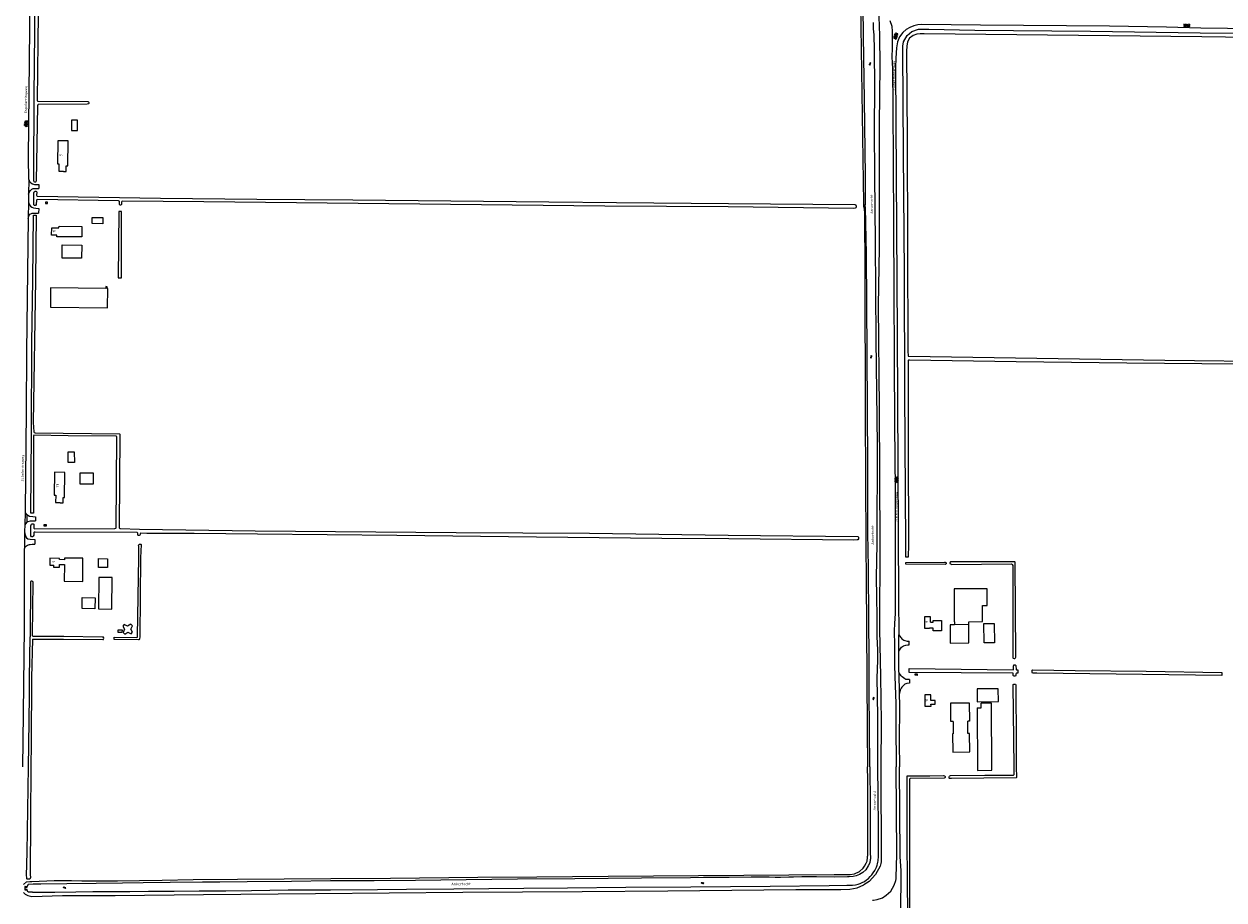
# Model space of a CAD drawing. Extents: x 168875 to 176000, y 513888 to 528000.
# Tile 78 of 106: x 172440 to 173597, y 523872 to 524717. Entities that reach past the tile are written whole.
import ezdxf

# ---------------------------------------------------------------- set-up
doc = ezdxf.new("R2010")
doc.units = 0
doc.header["$MEASUREMENT"] = 0
doc.layers.get('0').update_dxf_attribs({"linetype": 'CONTINUOUS'})
for name, color, linetype in [('BIJGEBOUW', 12, 'CONTINUOUS'), ('DAKRAND', 10, 'CONTINUOUS'), ('HOOFDGEBOUW', 1, 'CONTINUOUS'), ('HUISNUMMER', 7, 'CONTINUOUS'), ('INSTEEK_SLOOT', 72, 'CONTINUOUS'), ('KANT_VERHARDING', 252, 'CONTINUOUS'), ('KANT_WATER', 140, 'CONTINUOUS'), ('KUNSTWERK', 12, 'CONTINUOUS'), ('OVERIGOPSTAL', 12, 'CONTINUOUS'), ('SEMANTIEK', 140, 'CONTINUOUS'), ('sluitlijn_verharding', 7, 'CONTINUOUS'), ('STRAATNAAM', 7, 'CONTINUOUS'), ('TALUD', 34, 'CONTINUOUS'), ('WATERLOOPNAAM', 7, 'CONTINUOUS')]:
    doc.layers.add(name, color=color, linetype=linetype)
doc.styles.add('ISOCP', font='ISOCP.shx', dxfattribs={"height": 1.8})

# ---------------------------------------------------------------- blocks, each defined once
blk = doc.blocks.new('S05')
at = {"color": 0}
for p, q in [((0.1, 0.3), (0.4, 0.6)), ((0.1, -0.2), (0.4, 0.1)), ((0.4, 0.6), (0.7, 0.7)), ((0.4, 0.1), (0.7, 0.2)), ((0.7, 0.7), (1, 0.6)), ((0.7, 0.2), (1, 0.1)), ((1, 0.6), (1.3, 0.4)), ((1, 0.1), (1.4, -0.1)), ((1.3, 0.4), (1.7, 0.1)), ((1.7, 0.1), (2, 0)), ((2, 0), (2.3, 0.2)), ((2.3, 0.2), (2.6, 0.4)), ((1.4, -0.1), (1.7, -0.4)), ((1.7, -0.4), (2, -0.5)), ((2, -0.5), (2.3, -0.3)), ((2.3, -0.3), (2.6, -0.1))]:
    blk.add_line(p, q, dxfattribs=at)
blk = doc.blocks.new('S014')
at = {"color": 0}
for p, q in [((0, -0.8), (4.2, 1.7)), ((0, 0.6), (1.8, 1.7)), ((5.1, -1.5), (0, 1.4)), ((2.6, -1.5), (0, 0)), ((1.1, -1.5), (6.1, 1.4)), ((6.1, -0.8), (1.9, 1.7)), ((3.5, -1.5), (6.1, 0)), ((6.1, 0.7), (4.4, 1.7))]:
    blk.add_line(p, q, dxfattribs=at)

msp = doc.modelspace()

# ---------------------------------------------------------------- linework, layer by layer
at = {"layer": 'BIJGEBOUW'}
for points in [[(172465.312, 524462.047), (172465.088, 524443.626), (172520.287, 524442.954), (172520.511, 524461.397), (172519.721, 524461.407), (172519.744, 524463.276), (172518.603, 524463.289), (172518.582, 524461.409), (172465.312, 524462.047)], [(172543.005, 524128.377), (172544.474, 524130), (172542.686, 524133.019), (172544.208, 524136.179), (172542.592, 524137.656), (172539.584, 524135.867), (172536.415, 524137.361), (172534.924, 524135.747), (172536.732, 524132.746), (172535.204, 524129.593), (172536.816, 524128.118)], [(172536.816, 524128.118), (172539.841, 524129.898), (172543.005, 524128.377)], [(173359.156, 524056.974), (173363.098, 524056.991), (173363.071, 524061.437)]]:
    msp.add_lwpolyline(points, dxfattribs=at)
at = {"layer": 'DAKRAND'}
for points in [[(172491.3, 524624), (172485.5, 524624), (172485.4, 524613.9), (172491.2, 524613.8), (172491.3, 524624)], [(172515.8, 524530), (172515.8, 524524), (172505.3, 524524.1), (172505.3, 524530), (172515.8, 524530)], [(172495.3, 524503.4), (172495.2, 524490.7), (172476.5, 524490.9), (172476.6, 524503.6), (172495.3, 524503.4)], [(172488.3, 524293.7), (172482.4, 524293.7), (172482.3, 524304), (172488.2, 524304.1), (172488.3, 524293.7)], [(172506.4, 524283.7), (172506.3, 524272.8), (172493.8, 524272.9), (172493.9, 524283.8), (172506.4, 524283.7)], [(172520.2, 524200.9), (172520.1, 524192.3), (172511.4, 524192.4), (172511.5, 524201), (172520.2, 524200.9)], [(172524.8, 524182.7), (172511.9, 524182.8), (172511.5, 524152.5), (172524.5, 524152.3), (172524.8, 524182.7)], [(172508.3, 524163.1), (172508.1, 524152.5), (172495.7, 524152.8), (172495.9, 524163.4), (172508.3, 524163.1)], [(173375.7, 524119.8), (173365.9, 524119.7), (173365.7, 524138.3), (173375.5, 524138.3), (173375.7, 524119.8)], [(173379.6, 524063), (173379.5, 524075.5), (173359.2, 524075.4), (173359.2, 524062.9), (173379.6, 524063)]]:
    msp.add_lwpolyline(points, dxfattribs=at)
at = {"layer": 'HOOFDGEBOUW'}
for points in [[(172482.178, 524603.813), (172472.18, 524603.963), (172471.862, 524581.805), (172473.292, 524581.784), (172473.192, 524574.784), (172477.7, 524574.716), (172477.696, 524574.417), (172480.326, 524574.377), (172480.404, 524579.737), (172481.834, 524579.716), (172482.178, 524603.813)], [(172460.42, 524544.929), (172460.426, 524543.471), (172462.204, 524543.477), (172462.218, 524544.913), (172460.42, 524544.929)], [(172495.592, 524521.243), (172495.48, 524511.243), (172471.382, 524511.514), (172471.398, 524512.974), (172466.328, 524513.031), (172466.408, 524520.141), (172473.408, 524520.062), (172473.424, 524521.492), (172495.592, 524521.243)], [(172479.09, 524284.069), (172469.098, 524284.191), (172468.826, 524262.034), (172470.266, 524262.016), (172470.18, 524255.016), (172474.674, 524254.961), (172474.67, 524254.662), (172477.298, 524254.63), (172477.364, 524259.999), (172478.794, 524259.982), (172479.09, 524284.069)], [(172461.1, 524233.778), (172461.084, 524232.316), (172459.162, 524232.336), (172459.184, 524233.807), (172461.1, 524233.778)], [(172473.548, 524194.505), (172473.756, 524194.502), (172473.768, 524195.358), (172478.748, 524195.293), (172478.538, 524179.216), (172496.276, 524178.984), (172496.566, 524201.234), (172478.828, 524201.466), (172478.808, 524199.916), (172473.828, 524199.981), (172473.842, 524201.122), (172464.722, 524201.241), (172464.636, 524194.621), (172468.59, 524194.569)], [(172473.548, 524194.505), (172473.501, 524192.419), (172468.545, 524192.53), (172468.59, 524194.569)], [(173350.971, 524137.365), (173350.951, 524140.05), (173364.3, 524140.151), (173364.214, 524155.701), (173368.914, 524155.727), (173368.825, 524171.926), (173336.825, 524171.75), (173337, 524140.1), (173337.4, 524140.1), (173337.4, 524137.219)], [(173314.127, 524139.645), (173314.079, 524144.955), (173308.22, 524144.902), (173308.32, 524133.902), (173312.993, 524133.944)], [(173314.127, 524139.645), (173316.6, 524139.665), (173316.589, 524141.165), (173324.689, 524141.214), (173324.771, 524131.184), (173316.7, 524131.138), (173316.642, 524133.951), (173312.993, 524133.944)], [(172530.583, 524129.663), (172530.597, 524132.223), (172534.201, 524132.203), (172534.192, 524129.652), (172530.583, 524129.663)], [(173337.4, 524137.219), (173333.131, 524137.173), (173333.229, 524119.434), (173351.068, 524119.626), (173350.971, 524137.365)], [(173350.971, 524137.365), (173337.4, 524137.219)], [(173318.683, 524060.628), (173318.645, 524064.028), (173314.545, 524063.982), (173314.48, 524069.681), (173308.622, 524069.614), (173308.747, 524058.615), (173314.605, 524058.681), (173314.583, 524060.582), (173318.683, 524060.628)], [(173335.889, 524043.977), (173333.839, 524043.952), (173333.62, 524061.781), (173351.361, 524061.998), (173351.58, 524044.169), (173350.13, 524044.151)], [(173359.156, 524056.974), (173359.419, 523996.656), (173373.25, 523996.739), (173372.865, 524061.498), (173363.071, 524061.437)], [(173335.889, 524043.977), (173336.035, 524032.009), (173335.452, 524032.002), (173335.65, 524014.302), (173351.9, 524014.498), (173351.702, 524032.198), (173350.276, 524032.181), (173350.13, 524044.151)]]:
    msp.add_lwpolyline(points, dxfattribs=at)
at = {"layer": 'INSTEEK_SLOOT'}
for points in [[(172502.3, 524641), (172502.3, 524639.9), (172501.8, 524639.5), (172500.7, 524639.2), (172453.4, 524639), (172453, 524638.8), (172452.6, 524637.8), (172451.5, 524565), (172451.2, 524564.3), (172450.6, 524564), (172450, 524564), (172449.4, 524564.5), (172449.1, 524565.8), (172449.2, 524570.6), (172449.4, 524646.7), (172452.4, 524927), (172452.8, 525000)], [(172455, 524860.5), (172453.1, 524699.6), (172452.3, 524643), (172452.5, 524642.4), (172452.9, 524642.1), (172501.3, 524641.8), (172501.9, 524641.6), (172502.3, 524641)], [(173247.7, 524743.1), (173247.5, 524741.7), (173246.9, 524740), (173246.6, 524737.7), (173246.7, 524734.8), (173249.4, 524543.8), (173249.5, 524541), (173250, 524538.2), (173250.4, 524534.3), (173250.8, 524476.8), (173251.2, 524340.2), (173251.8, 524214.2), (173252.1, 524180.1), (173252.3, 524133.6), (173252.7, 524085.6), (173252.9, 524036.3), (173253.3, 524000)], [(173259.55, 524734.95), (173259.8, 524733.1), (173260.4, 524732.2), (173261.5, 524731.3), (173262.6, 524729.8), (173263.3, 524728), (173263.7, 524726.7), (173264.3, 524723.7), (173264.9, 524705.7), (173265.3, 524676.2), (173264.6, 524620), (173264.7, 524501.2), (173263.7, 524444.8), (173264.6, 524345.9), (173265.2, 524215), (173264.9, 524132.7), (173266, 524087.4), (173266.6, 524043.4), (173266.3, 524000)], [(173612.3, 524388.4), (173503.4, 524389.5), (173396.9, 524390.8), (173294, 524392.5), (173293, 524392.4), (173292.6, 524392), (173292.5, 524391.3), (173292.5, 524308), (173293, 524214.6), (173292.591, 524202.271), (173290.4, 524202.256), (173290.4, 524214.6), (173289.3, 524362.2), (173288.9, 524476.4), (173288, 524592.5), (173287.5, 524691.2), (173287.3, 524695.3), (173288.1, 524699.5), (173291.6, 524705.6), (173296.1, 524709.5), (173302.5, 524711.6), (173312.5, 524711.7), (173357, 524710.6), (173468.4, 524709.7), (173574.2, 524708.3), (173621.593, 524707.833)], [(173621.668, 524703.751), (173575.8, 524704.2), (173307.9, 524707.3), (173304.1, 524707.2), (173300.9, 524706.9), (173297.3, 524705.6), (173293.9, 524702.9), (173291.8, 524699.5), (173291.2, 524695.2), (173291, 524690.4), (173291.5, 524606.2), (173292.4, 524400.3), (173292.5, 524397.1), (173292.7, 524396.4), (173293.2, 524396.1), (173540.1, 524392.4), (173654.2, 524391), (173769.4, 524389.2), (173977.5, 524386.3), (174000, 524386.1)], [(173241.8, 524542.5), (173242.2, 524542), (173242.3, 524541.1), (173242.3, 524540.1), (173242, 524539.3), (173241.4, 524539), (173239.8, 524538.8), (173118.9, 524540.2), (173000, 524541.1), (172613.2, 524545.1), (172534.7, 524545.7), (172534.1, 524545.5), (172533.8, 524544.9), (172533.7, 524542.7), (172533.4, 524542.1), (172532.7, 524541.9), (172532.1, 524542), (172531.8, 524542.8), (172531.8, 524545.3), (172531.6, 524545.8), (172530.9, 524546), (172452.6, 524547.4), (172451.9, 524547.1), (172451.6, 524546.8), (172451.3, 524542.5), (172450.9, 524541.7), (172450.2, 524541.6), (172449.5, 524541.7), (172449.1, 524542.5), (172449.2, 524544.2), (172449.3, 524554.2), (172449.6, 524554.8), (172450.5, 524555.3), (172451.1, 524555.4), (172451.6, 524555.2), (172451.9, 524554.3), (172451.8, 524551.5), (172451.9, 524550.8), (172452.3, 524550.7), (172571.3, 524548.6), (172664.3, 524547.6), (172756.8, 524547), (172851.3, 524546), (172945.9, 524545.2), (173011.1, 524544.4), (173119.2, 524543.5), (173241.2, 524542.6), (173241.8, 524542.5)], [(172533.782, 524535.832), (172531.176, 524535.832), (172530.638, 524471.775), (172533.868, 524471.736), (172533.782, 524535.832)], [(172446.4, 524232.6), (172446.5, 524233.5), (172446.9, 524234.3), (172447.6, 524234.6), (172448.5, 524234.5), (172449.1, 524234.1), (172449.3, 524233.3), (172449.3, 524230.4), (172449.6, 524230), (172450.2, 524229.8), (172527.3, 524230.1), (172528.2, 524230.2), (172528.5, 524230.7), (172529.3, 524318.3), (172529.2, 524318.9), (172528.5, 524319.2), (172482.2, 524319.3), (172449.1, 524320), (172448.8, 524319.5), (172448.9, 524309), (172448.742, 524244.788), (172446.242, 524244.812), (172446.95, 524321.009), (172447.35, 524409.212), (172448.25, 524469.915), (172448.864, 524532.212), (172451.364, 524532.188), (172450.75, 524469.885), (172448.6, 524332.2)], [(172448.6, 524332.2), (172449.3, 524323.4), (172449.6, 524322.5), (172450.3, 524322.2), (172531.7, 524321.3), (172532.1, 524321.1), (172532.2, 524320.5), (172531.4, 524231.4), (172531.6, 524230.5), (172532, 524230), (172532.9, 524229.9), (172551.2, 524229.5), (172662.8, 524227.9), (172856.5, 524226.1), (172985.3, 524225.5), (173118.8, 524223.6), (173243.9, 524222.2), (173244.5, 524221.7), (173244.7, 524220.7), (173244.6, 524219.9), (173244.1, 524219.2), (173243.5, 524219), (173240.2, 524218.9), (173119.7, 524220.1), (173055, 524220.3), (172934.1, 524221.5), (172799.3, 524223.1), (172665, 524224.4), (172603.8, 524225.1), (172558, 524225.2), (172552.3, 524225.6), (172551.8, 524225.2), (172551.7, 524224.3), (172551.5, 524223.7), (172550.8, 524223.3), (172550, 524223.3), (172549.6, 524223.7), (172549.5, 524225.4), (172549.3, 524225.9), (172548.8, 524226), (172450.296, 524226.499), (172449.5, 524226.4), (172449.1, 524226.2), (172449, 524225.8), (172449, 524223.5), (172448.6, 524222.5), (172448, 524222), (172446.9, 524222.1), (172446.3, 524222.8), (172446.4, 524232.6)], [(172551.7, 524215), (172552.4, 524214.9), (172552.6, 524214.5), (172552.2, 524201.8), (172551.3, 524125.7), (172551.1, 524123.4), (172550.9, 524122.9), (172550.6, 524122.7), (172550.2, 524122.6), (172526.666, 524122.843)], [(172526.666, 524122.843), (172526.666, 524125.225), (172548.4, 524125), (172549.1, 524125.3), (172549.2, 524125.6), (172549.1, 524125.8), (172549.2, 524126.1), (172550.3, 524202.1), (172550.3, 524212.7), (172550.2, 524213.3), (172550.3, 524214.4), (172550.8, 524215), (172551.7, 524215)], [(173395.7, 524197.4), (173395.4, 524197.8), (173395, 524198), (173334.2, 524197.8), (173333.4, 524197.7), (173333, 524197.4), (173332.8, 524196.7), (173332.9, 524196.2), (173333.3, 524195.8), (173333.9, 524195.5), (173334.4, 524195.4), (173392.3, 524195.9), (173392.7, 524195.7), (173393, 524195.4), (173393.4, 524194.2), (173393.6, 524171.5), (173393.5, 524105.3), (173393.7, 524104.8), (173394.7, 524104.5), (173395.2, 524104.5), (173395.6, 524104.6), (173396.2, 524105.1), (173396.4, 524105.9), (173396.5, 524107.5), (173395.9, 524196.9), (173395.7, 524197.4)], [(173290.4, 524195.521), (173290.4, 524197.256), (173327.7, 524197.5), (173328, 524197.4), (173328.4, 524197.4), (173328.8, 524197.1), (173328.9, 524196.9), (173329.1, 524196.8), (173329.1, 524195.8), (173328.7, 524195.5), (173328.3, 524195.4), (173290.4, 524195.521)], [(172477.936, 524125.702), (172448.5, 524125.8), (172448.3, 524125.9), (172448, 524126.7), (172448.5, 524178.1), (172448.2, 524178.8), (172448, 524179), (172447.3, 524179.2), (172446.5, 524179.2), (172446, 524178.8), (172445.9, 524178.6), (172445.702, 524125.385)], [(172444, 524000), (172444.4, 524021.1), (172445.1, 524068.8), (172445.1, 524085.86), (172445.702, 524125.385)], [(172447.747, 524123.292), (172446.993, 524085.86), (172446.7, 524022.6), (172446.4, 524000)], [(172447.747, 524123.292), (172476.3, 524123.1), (172477.719, 524123.171)], [(172477.719, 524123.171), (172515.6, 524122.9), (172516.3, 524123), (172516.5, 524123.2), (172516.6, 524124.2)], [(172516.6, 524124.2), (172516.5, 524125.1), (172515.8, 524125.3), (172515.1, 524125.2), (172477.936, 524125.702)], [(173293.688, 524091.106), (173293.611, 524095), (173393.8, 524093.7), (173394.1, 524093.9), (173394.2, 524097.4), (173394.4, 524098), (173394.4, 524098.3), (173394.5, 524098.4), (173395.4, 524098.6), (173395.8, 524098.6), (173396.2, 524098.3), (173396.5, 524097.8), (173396.7, 524094.1), (173396.9, 524093.9), (173397.2, 524093.8), (173398.454, 524093.8), (173398.438, 524090.443)], [(173398.438, 524090.443), (173397.2, 524090.4), (173396.6, 524090.1), (173396.4, 524089.4), (173396.4, 524088.5), (173396, 524087.7), (173395.2, 524087.5), (173394.7, 524087.5), (173394.1, 524087.8), (173394, 524088.1), (173394, 524090.2), (173393.9, 524090.3), (173393.9, 524090.5), (173293.688, 524091.106)], [(173595.198, 524088.093), (173416.802, 524090.6), (173412.5, 524090.6), (173412.2, 524091.1), (173412.2, 524093.5), (173412.5, 524093.6), (173453.6, 524092.9), (173522, 524092.3), (173595.275, 524091.26), (173595.198, 524088.093)], [(173394.7, 524000), (173393.9, 524078.8), (173394, 524079.4), (173394.5, 524079.9), (173394.8, 524080), (173395.6, 524080), (173396.2, 524079.7), (173396.5, 524078.8), (173396.9, 524023), (173396.9, 524000)], [(172439.219, 523886.738), (172441.983, 523889.042), (172445.172, 523889.4), (172447.2, 523889.4), (172468.7, 523890.5), (172485.4, 523890.4), (172495.4, 523890.2), (172529.7, 523890.2), (172551, 523890.6), (172572.8, 523890.9), (172602.7, 523891.5), (172645.6, 523891.7), (172735.6, 523892.4), (172793.1, 523892.7), (172877.4, 523893.7), (172934.3, 523894), (173003.3, 523894.5), (173221.1, 523896.4), (173234.7, 523896.1), (173236.7, 523896.2), (173240.7, 523897), (173245.6, 523899.2), (173249.1, 523902.3), (173250.6, 523904.2), (173252.1, 523907.1), (173252.9, 523909), (173253.4, 523912.5), (173253.4, 523914), (173253.5, 523914.4), (173253.8, 523922.4), (173253.8, 523948.4), (173253.5, 523987.6), (173253.3, 524000)], [(172446.4, 524000), (172445.8, 523950.7), (172445.5, 523896.4), (172445.8, 523893.2), (172445.5, 523892.4), (172445.2, 523891.9), (172444.2, 523891.6), (172443.8, 523891.6), (172442.7, 523891.9), (172442.5, 523892.2), (172442.3, 523893), (172442.3, 523893.7), (172442.1, 523895.1), (172442.6, 523917.7), (172444, 524000)], [(173266.3, 524000), (173266.5, 523908.5), (173266.3, 523906.9), (173265.7, 523904.4), (173261, 523896.4), (173255.1, 523889.5), (173249.949, 523886.194)], [(173292.1, 523851.6), (173291.9, 523896.4), (173291.6, 523923.2), (173291.6, 523991.518), (173294.5, 523991.5), (173313.6, 523991.4), (173326.8, 523991.6), (173327.6, 523991.5), (173328, 523991.1), (173328.1, 523990.8), (173328.1, 523989.7), (173328, 523989.5), (173327.2, 523989.1), (173294.6, 523988.9), (173294.05, 523988.65), (173293.85, 523988.3), (173293.7, 523987.85), (173293.7, 523971.2), (173294, 523909.9), (173294.3, 523801.9)], [(173396.9, 524000), (173397, 523989.8), (173396.7, 523989.5), (173334.5, 523988.9), (173332.6, 523989), (173332.2, 523989.3), (173332.2, 523990.6), (173332.4, 523991.2), (173332.8, 523991.5), (173333.3, 523991.7), (173366.4, 523992), (173394.2, 523992.1), (173394.6, 523992.3), (173394.8, 523992.6), (173394.7, 524000)], [(172440.877, 523877.319), (172443.492, 523875.835), (172447.286, 523875.113), (172476.821, 523875.992), (172527.615, 523875.834), (172612.838, 523877.024), (172720.796, 523878.014), (172863.029, 523879.104), (172977.975, 523879.798), (173060.755, 523880.591), (173184.165, 523881.68), (173227.493, 523881.877), (173236.354, 523882.052), (173243.315, 523883.246), (173249.949, 523886.194)], [(172440.877, 523877.319), (172439.17, 523878.945)]]:
    msp.add_lwpolyline(points, dxfattribs=at)
at = {"layer": 'KANT_VERHARDING'}
for points in [[(172444.2, 524566.6), (172444, 524587.5), (172445.6, 524744.5), (172446.6, 524829), (172447.5, 524940.2), (172448.1, 525000), (172448.5, 525053.5), (172449, 525139.1), (172449, 525164.8), (172449.1, 525166.2), (172449.17, 525166.902), (172449.234, 525167.404)], [(173275, 524720.1), (173276.7, 524714.6), (173277.1, 524709.4), (173277.1, 524693.5), (173276.9, 524684.9), (173277.3, 524673.4), (173277.8, 524636.7), (173278, 524583.3), (173278.4, 524523.7), (173279.4, 524329.5), (173280, 524266.8), (173279.9, 524162.3), (173280, 524152.2), (173280.1, 524150.9), (173280, 524149.8), (173280, 524148), (173279.4, 524138.4), (173279.2, 524131.3), (173279.4, 524117.3), (173279.4, 524098.6), (173279.7, 524087.4), (173280.6, 524061.1), (173280.8, 524041.6), (173281, 524000)], [(173652.5, 524711.7), (173574.8, 524712.5), (173541.9, 524713.7), (173486.8, 524714.5), (173362.4, 524715.6), (173305.8, 524716.3), (173302, 524715.8), (173298.1, 524714.9), (173294.3, 524713.4), (173290.6, 524711.3), (173287.3, 524708.4), (173284.1, 524704.2), (173282.3, 524699.4), (173281.2, 524693.7), (173280.6, 524683.7), (173280.5, 524674.6), (173280.7, 524621.7), (173282.1, 524417.6), (173283.1, 524162.1), (173283.5, 524127.4)], [(172444.2, 524566.6), (172443.9, 524552.6)], [(172443.9, 524552.6), (172444.9, 524554.7), (172445.9, 524556.2), (172447.3, 524557.4), (172448.4, 524557.9), (172449.9, 524558.1), (172454.017, 524557.94)], [(172444.2, 524566.6), (172444.5, 524565.8), (172445.1, 524564.8), (172446.4, 524563.6), (172448, 524562.4), (172449.8, 524561.9), (172454.101, 524561.839)], [(172443.9, 524552.6), (172443.9, 524545.1)], [(172443.9, 524545.1), (172443.7, 524529.1)], [(172443.7, 524529.1), (172444.6, 524532.1), (172445.4, 524533.1), (172446.3, 524533.6), (172447.5, 524534.1), (172449.3, 524534.2), (172453.762, 524534.039)], [(172443.9, 524545.1), (172444.2, 524543.7), (172444.9, 524542.2), (172445.9, 524541), (172447.3, 524540.1), (172448.9, 524539.3), (172451.2, 524538.9), (172453.821, 524538.716)], [(172443.7, 524529.1), (172442.1, 524400.8), (172441.7, 524342.8), (172440.8, 524247.3), (172440.84, 524245.901)], [(172440.84, 524245.901), (172441.2, 524244.9), (172441.9, 524243.9), (172442.5, 524243.4)], [(172440.6, 524233.4), (172440.3, 524227.2)], [(172442.5, 524236.2), (172441, 524234.6), (172440.6, 524233.4)], [(172442.5, 524243.4), (172444.9, 524241.9), (172448.3, 524241.5), (172450.716, 524241.411)], [(172442.5, 524243.4), (172442.5, 524236.2)], [(172442.5, 524236.2), (172443.8, 524236.6), (172446, 524237.5), (172450.661, 524237.558)], [(172440.3, 524227.2), (172440.5, 524225), (172441.4, 524222.1), (172442.1, 524221.1), (172443.2, 524220.1), (172445.7, 524219.6), (172450.254, 524219.546)], [(172438.6, 524000), (172438.8, 524024.8), (172440, 524134.2), (172440.2, 524196), (172440.3, 524208), (172440.2, 524210.6)], [(172440.2, 524210.6), (172440.4, 524211.3), (172441.1, 524212.5), (172443, 524214), (172443.9, 524214.4), (172444.9, 524214.7), (172445.7, 524214.7), (172447.5, 524214.9), (172450.226, 524214.861)], [(173283.6, 524111.2), (173283.5, 524127.4)], [(173283.5, 524127.4), (173285.1, 524125.3), (173285.8, 524124.6), (173286.5, 524123.7), (173288.3, 524122.4), (173289.4, 524121.9), (173291.6, 524121.4), (173293.538, 524121.385)], [(173283.6, 524111.2), (173284.3, 524112.8), (173285.5, 524114.7), (173286.2, 524115.5), (173288.2, 524116.8), (173290.2, 524117.5), (173292.4, 524117.7), (173293.561, 524117.692)], [(173283.7, 524091.3), (173283.6, 524111.2)], [(173293.767, 524084.19), (173292.2, 524084.2), (173291.1, 524084.3), (173290.3, 524084.5), (173289.5, 524084.9), (173288.1, 524085.8), (173286.9, 524086.8), (173285.7, 524088), (173285.3, 524088.7), (173284.1, 524090.2), (173283.7, 524091.3)], [(173293.799, 524080.8), (173291.2, 524080.6), (173289.5, 524079.9), (173288, 524078.7), (173286.6, 524077.1), (173285.9, 524076.1), (173285.4, 524075.2), (173285, 524074.1), (173283.9, 524069.9)], [(173283.9, 524069.9), (173284.1, 524060), (173284, 524023.4), (173284.1, 524000)], [(173258.2, 523871.6), (173259.1, 523871.6), (173262.7, 523872.1), (173267.7, 523873.8), (173271.5, 523876.3), (173275.8, 523880.2), (173279.1, 523885.8), (173280.6, 523890.4), (173281, 523892), (173281, 523892.9), (173281.1, 523893.3), (173281.7, 523915.6), (173281, 524000)], [(173282.9, 523524.7), (173282.5, 523525.9), (173282.5, 523544.6), (173283, 523605.5), (173283.1, 523638.3), (173283.5, 523686.9), (173284.6, 523793.4), (173284.7, 523817.4), (173284.9, 523825.2), (173285.6, 523841.7), (173285.6, 523856.9), (173285.8, 523899.9), (173284.9, 523913.6), (173284.1, 524000)]]:
    msp.add_lwpolyline(points, dxfattribs=at)
at = {"layer": 'KANT_WATER'}
for points in [[(173255.6, 524000), (173255.6, 524001.3), (173255.3, 524035), (173255, 524073), (173254.9, 524102.5), (173254.5, 524145.1), (173254.3, 524188.1), (173253.9, 524213.2), (173253.8, 524221.8), (173253.5, 524292.4), (173253, 524398.7), (173252.5, 524494.7), (173251.4, 524539.8), (173250.9, 524541.5), (173251.3, 524542.5), (173251.4, 524570.2), (173250.6, 524643.3), (173249.5, 524705.4), (173249.1, 524733.1), (173249.3, 524736.8), (173251.354, 524741.523)], [(173263.3, 524000), (173263.3, 524048.5), (173262.8, 524086.6), (173262.9, 524093.5), (173263.1, 524097.1), (173263.2, 524100), (173263.3, 524102.5), (173263.4, 524105.4), (173263.3, 524108.5), (173263.3, 524112.6), (173262.8, 524125.8), (173262.6, 524144.4), (173262.4, 524164.3), (173262.1, 524182.9), (173262.7, 524215.1), (173262.9, 524310.5), (173261.8, 524412.3), (173261.2, 524506.1), (173260.5, 524570.1), (173260.2, 524615.1), (173260.3, 524655.3), (173260, 524691.7), (173259.9, 524706.3), (173259.2, 524711.9), (173259, 524718.2)], [(173255.6, 524000), (173255.9, 523964.2), (173256, 523944.2), (173256, 523918.2), (173255.9, 523917.9), (173256, 523917.7), (173256, 523916.2), (173256.1, 523913.2), (173256.1, 523911.4), (173256, 523910.4), (173255.5, 523907.6), (173254.1, 523904.6), (173251.6, 523900.9), (173248.8, 523898.2), (173245.7, 523896.4), (173242.5, 523895), (173239.5, 523894.3), (173235.5, 523893.9), (173235, 523894), (173234, 523894), (173221.7, 523893.7), (173204, 523893.9), (173195.6, 523894), (173190, 523893.9), (173182, 523893.7), (173177.3, 523893.6), (173169.3, 523893.4), (173164.2, 523893.5), (173158.4, 523893.6), (173141, 523893.7), (173119.8, 523893.5), (173095, 523893.2), (173082.7, 523893), (173035.2, 523892.7), (172971.1, 523892), (172915.6, 523891.6), (172866.3, 523891.2), (172817.2, 523890.6), (172777.5, 523890.2), (172748.6, 523890.2), (172735.3, 523890), (172697.7, 523889.6), (172654.8, 523889.3), (172628.5, 523888.9), (172612, 523888.8), (172580.5, 523888.4), (172554.7, 523888.2), (172534.6, 523887.9), (172509.3, 523887.7), (172481, 523887.4)], [(173263.5, 523972.8), (173263.3, 524000)], [(172447.774, 523879.211), (172452.1, 523879.3), (172469.5, 523879.3), (172489.8, 523879.6), (172506.1, 523879.8), (172522.2, 523879.8), (172541.6, 523880), (172559.7, 523880.1), (172584.5, 523880.2), (172608.5, 523880.4), (172634.2, 523880.6), (172659, 523880.8), (172694.4, 523881.3), (172735.2, 523881.4), (172780.8, 523881.9), (172808.6, 523882.1), (172854.3, 523882.5), (172921.8, 523883.1), (172964, 523883.4), (173020.2, 523884), (173083, 523884.4), (173159.5, 523884.9), (173216.5, 523885.6), (173233.3, 523885.8), (173237.1, 523885.9), (173237.7, 523885.9), (173239, 523886), (173241.9, 523886.4), (173244.3, 523887), (173246.4, 523887.7), (173248.3, 523888.4), (173250.4, 523889.6), (173252.3, 523891), (173254.2, 523892.5), (173255.9, 523894.2), (173257.4, 523896), (173258.9, 523897.9), (173260.4, 523900.1), (173261.5, 523901.9), (173262.1, 523903.3), (173262.6, 523905.1), (173263.1, 523906.5), (173263.4, 523908.1), (173263.6, 523909.5), (173263.7, 523911), (173263.8, 523912.3), (173263.8, 523915.1), (173263.9, 523922.6), (173263.8, 523942.6), (173263.5, 523972.8)], [(172481, 523887.4), (172455.8, 523886.9), (172448.438, 523886.767)]]:
    msp.add_lwpolyline(points, dxfattribs=at)
at = {"layer": 'KUNSTWERK'}
for points in [[(172442.507, 523884.377), (172440.906, 523884.397), (172440.941, 523884.576), (172440.502, 523884.647), (172440.382, 523881.319), (172440.783, 523881.318), (172440.768, 523881.499), (172442.369, 523881.479)], [(172442.369, 523881.479), (172442.738, 523881.476), (172442.762, 523881.645), (172440.834, 523881.727), (172440.92, 523884.176), (172442.76, 523884.166), (172442.806, 523884.375), (172442.507, 523884.377)]]:
    msp.add_lwpolyline(points, dxfattribs=at)
at = {"layer": 'OVERIGOPSTAL'}
msp.add_lwpolyline([(173301.3, 524089.8), (173301.2, 524088.3), (173299.2, 524088.4), (173299.2, 524089.9), (173301.3, 524089.8)], dxfattribs=at)
at = {"layer": 'sluitlijn_verharding'}
for points in [[(172454.101, 524561.839), (172454.017, 524557.94)], [(172453.821, 524538.716), (172453.762, 524534.039)], [(172440.84, 524245.901), (172440.6, 524233.4)], [(172450.716, 524241.411), (172450.661, 524237.558)], [(172440.3, 524227.2), (172440.2, 524210.6)], [(172450.254, 524219.546), (172450.226, 524214.861)], [(173293.561, 524117.692), (173293.538, 524121.385)], [(173283.7, 524091.3), (173283.9, 524069.9)], [(173293.767, 524084.19), (173293.799, 524080.8)]]:
    msp.add_lwpolyline(points, dxfattribs=at)
at = {"layer": 'TALUD'}
for points in [[(172448.438, 523886.767), (172443.729, 523886.728), (172442.507, 523884.377)], [(172447.774, 523879.211), (172443.682, 523879.178), (172442.369, 523881.479)]]:
    msp.add_lwpolyline(points, dxfattribs=at)

# ---------------------------------------------------------------- block references
at = {"layer": 'SEMANTIEK'}
for name, p, rotation in [('S014', (173281.35, 524708.05), 251.5650511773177), ('S05', (173255.913, 524676.961), 88.62986103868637), ('S014', (172441.531, 524623.72), 269.3372750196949), ('S05', (173257.09, 524394.335), 88.62986103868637), ('S014', (173281.3, 524280), 270), ('S05', (173259.292, 524064.593), 90.75676655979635), ('S05', (173092.803, 523887.866), 2.388660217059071), ('S05', (172477.501, 523883.516), 358.3686404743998)]:
    msp.add_blockref(name, p, dxfattribs=dict(at, rotation=rotation))
msp.add_blockref('S014', (173558.5, 524714.949), dxfattribs=at)

# ---------------------------------------------------------------- texts
at = {"layer": 'HUISNUMMER', "style": 'ISOCP'}
for s, rotation, p in [('5', 89.180501, (172476.477, 524589.3)), ('7I', 89.180501, (172470.103, 524515.319)), ('7II', 89.295977, (172473.32, 524269.579)), ('9', 89.295977, (172469.569, 524197.042)), ('9', 90.519234, (173311.788, 524138.918)), ('11', 90.649032, (173311.786, 524062.886))]:
    msp.add_text(s, height=2.5, rotation=rotation, dxfattribs=at).set_placement(p)
at = {"layer": 'STRAATNAAM', "style": 'ISOCP'}
for s, rotation, p in [('Zuidermiddenweg', 90.2185, (173280.019, 524652.382)), ('Espelerringweg', 89.77283, (172442.475, 524630.708)), ('Espelerringweg', 89.77283, (172439.29, 524275.367)), ('Zuidermiddenweg', 90.226592, (173282.273, 524236.384))]:
    msp.add_text(s, height=2.5, rotation=rotation, dxfattribs=at).set_placement(p)
at = {"layer": 'WATERLOOPNAAM', "style": 'ISOCP'}
for rotation, p in [(90.283961, (173258.561, 524533.573)), (90.283961, (173259.543, 524214.365)), (89.254468, (173261.331, 523958.002)), (0.340753, (172851.811, 523885.845))]:
    msp.add_text('Ankertocht', height=2.5, rotation=rotation, dxfattribs=at).set_placement(p)

doc.saveas('drawing.dxf')
